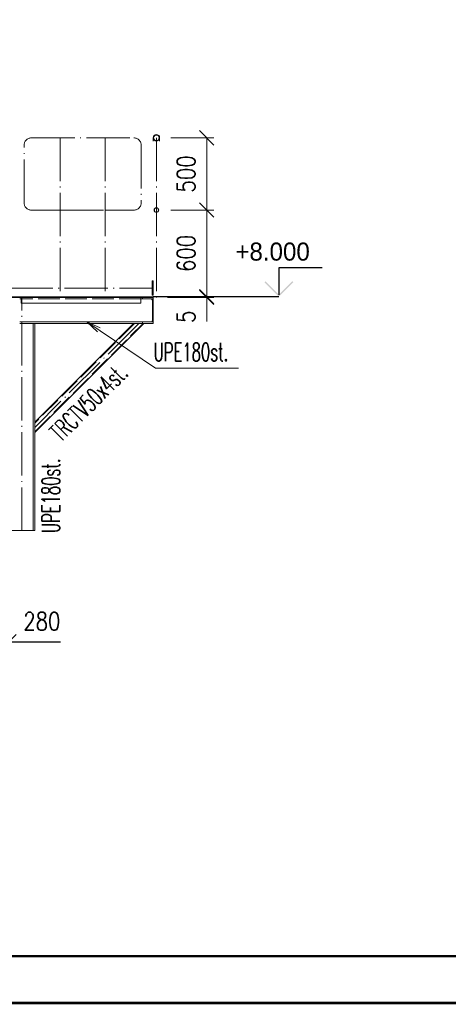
# Paper-space layout 'Layout1' of a CAD drawing. Extents: x -2 to 1083, y -36 to 422.
# Tile 25 of 93: x 474 to 534, y 0 to 136. Entities that reach past the tile are written whole.
import ezdxf
from ezdxf.enums import TextEntityAlignment as Align

# ---------------------------------------------------------------- set-up
doc = ezdxf.new("R2010")
doc.units = 0
doc.linetypes.add('ACAD_ISO02W100', pattern=[15, 12, -3])
doc.linetypes.add('ACAD_ISO04W100', pattern=[30.5, 24, -3, 0.5, -3])
doc.layers.get('0').update_dxf_attribs({"linetype": 'CONTINUOUS'})
doc.layers.get('DEFPOINTS').update_dxf_attribs({"color": 132, "linetype": 'CONTINUOUS'})
doc.layers.add('AS_INS_ON', color=7, linetype='CONTINUOUS')
doc.layers.add('RAMECEK_HP', color=251, linetype='CONTINUOUS')
for name, color, linetype, lineweight in [('SS_1.ET-HALA_TaO-LAVKA_+8.000m', 9, 'CONTINUOUS', 13), ('SS_1.ET-HALA_TaO-LAVKA_+8.000m-PLECH', 9, 'CONTINUOUS', 13), ('SS_1.ET-HALA_TaO-LAVKA_+8.000m-PLECH-VYZTUHA', 9, 'CONTINUOUS', 13), ('SS_1.ET-HALA_TaO-LAVKA_+8.000m-ZABRADLI', 9, 'CONTINUOUS', 13), ('SS_KOTY', 3, 'CONTINUOUS', 25), ('SS_STAV.OK-KOTY', 251, 'CONTINUOUS', 13), ('SS_STAV.OK-POPIS_PROFILU', 9, 'CONTINUOUS', 13)]:
    doc.layers.add(name, color=color, linetype=linetype, lineweight=lineweight)
doc.styles.add('ROMANS', font='romans.shx', dxfattribs={"width": 0.8})
doc.styles.add('romans.shx', font='romans.shx', dxfattribs={"height": 5})
doc.dimstyles.new('A-1_(2.5)_50AS', dxfattribs={"dimtxt": 2.5, "dimasz": 2, "dimexe": 1, "dimexo": 2, "dimgap": 0, "dimtad": 0, "dimdec": 1, "dimlfac": 50, "dimrnd": 1, "dimtxsty": 'ROMANS', "dimblk1": 'OBLIQUE', "dimblk2": 'OBLIQUE', "dimsah": 1, "dimcen": 2, "dimclrd": 256, "dimclre": 256, "dimclrt": 256, "dimadec": 1, "dimazin": 2, "dimtfac": 0.714286, "dimtdec": 1, "dimtmove": 0, "dimatfit": 3, "dimldrblk": 'OPEN', "dimfxl": 1, "dimtvp": 1.142857, "dimtfill": 1, "dimtolj": 1, "dimlwd": -1, "dimlwe": -1, "dimarcsym": 0})

# ---------------------------------------------------------------- blocks, each defined once
blk = doc.blocks.new('*U6')
at = {"layer": 'RAMECEK_HP', "lineweight": 35, "const_width": 0.35}
for points in [[(0, 420), (0, 0), (891, 0), (891, 420)], [(6.5, 413.5), (6.5, 6.5), (884.5, 6.5), (884.5, 413.5)]]:
    blk.add_lwpolyline(points, close=True, dxfattribs=at)
at = {"layer": 'DEFPOINTS', "style": 'ROMANS', "width": 0.8}
blk.add_attdef('TISK', text='', height=10, dxfattribs=at).set_placement((891, -33), align=Align.RIGHT)
blk = doc.blocks.new('_Oblique')
at = {"color": 0, "linetype": 'ByBlock', "lineweight": -2}
blk.add_line((-0.5, -0.5), (0.5, 0.5), dxfattribs=at)
blk = doc.blocks.new('*D51')
at = {"layer": 'DEFPOINTS', "color": 0, "transparency": 16777216}
for p in [(467.08, 65.42, -164414.6), (472.68, 65.42, -164374.6), (472.68, 50.03)]:
    blk.add_point(p, dxfattribs=at)
at = {"layer": 'SS_KOTY', "transparency": 16777216}
for p, q in [((467.08, 63.42), (467.08, 49.03)), ((472.68, 63.42), (472.68, 49.03)), ((467.08, 50.03), (472.68, 50.03)), ((472.68, 50.03), (479.82, 50.03))]:
    blk.add_line(p, q, dxfattribs=at)
at = {"layer": 'SS_KOTY', "transparency": 16777216, "xscale": 2, "yscale": 2, "zscale": 2, "rotation": 180}
blk.add_blockref('_Oblique', (467.08, 50.03), dxfattribs=at)
at = {"layer": 'SS_KOTY', "transparency": 16777216, "xscale": 2, "yscale": 2, "zscale": 2}
blk.add_blockref('_Oblique', (472.68, 50.03), dxfattribs=at)
at = {"layer": 'SS_KOTY', "transparency": 16777216, "insert": (477.25, 52.88), "char_height": 2.5, "attachment_point": 5, "style": 'ROMANS', "bg_fill": 3, "box_fill_scale": 1.1, "bg_fill_color": 256, "bg_fill_true_color": 13158600, "bg_fill_transparency": 0}
blk.add_mtext('\\A1;280', dxfattribs=at)
blk = doc.blocks.new('_OPEN')
at = {"color": 0, "linetype": 'ByBlock'}
for p, q in [((-1, 0.167), (0, 0)), ((0, 0), (-1, -0.167)), ((0, 0), (-1, 0))]:
    blk.add_line(p, q, dxfattribs=at)
blk = doc.blocks.new('*D66')
at = {"layer": 'DEFPOINTS', "color": 0, "transparency": 16777216}
for p in [(493.12, 119.82, -164374.6), (493.12, 109.82, -164374.6), (500.1, 109.82)]:
    blk.add_point(p, dxfattribs=at)
at = {"layer": 'SS_STAV.OK-KOTY', "transparency": 16777216}
for p, q in [((495.12, 119.82), (501.1, 119.82)), ((500.1, 119.82), (500.1, 109.82)), ((495.12, 109.82), (501.1, 109.82))]:
    blk.add_line(p, q, dxfattribs=at)
at = {"layer": 'SS_STAV.OK-KOTY', "transparency": 16777216, "xscale": 2, "yscale": 2, "zscale": 2}
for p, rotation in [((500.1, 119.82), 90), ((500.1, 109.82), 270)]:
    blk.add_blockref('_Oblique', p, dxfattribs=dict(at, rotation=rotation))
at = {"layer": 'SS_STAV.OK-KOTY', "transparency": 16777216, "insert": (497.24, 114.82), "char_height": 2.5, "attachment_point": 5, "rotation": 90, "style": 'ROMANS', "bg_fill": 3, "box_fill_scale": 1.1, "bg_fill_color": 256, "bg_fill_true_color": 13158600, "bg_fill_transparency": 0}
blk.add_mtext('\\A1;500', dxfattribs=at)
blk = doc.blocks.new('*D67')
at = {"layer": 'DEFPOINTS', "color": 0, "transparency": 16777216}
for p in [(493.12, 109.82, -164374.6), (492.68, 97.82, -164374.6), (500.1, 97.82)]:
    blk.add_point(p, dxfattribs=at)
at = {"layer": 'SS_STAV.OK-KOTY', "transparency": 16777216}
for p, q in [((495.12, 109.82), (501.1, 109.82)), ((500.1, 109.82), (500.1, 97.82)), ((494.68, 97.82), (501.1, 97.82))]:
    blk.add_line(p, q, dxfattribs=at)
at = {"layer": 'SS_STAV.OK-KOTY', "transparency": 16777216, "xscale": 2, "yscale": 2, "zscale": 2}
for p, rotation in [((500.1, 109.82), 90), ((500.1, 97.82), 270)]:
    blk.add_blockref('_Oblique', p, dxfattribs=dict(at, rotation=rotation))
at = {"layer": 'SS_STAV.OK-KOTY', "transparency": 16777216, "insert": (497.24, 103.82), "char_height": 2.5, "attachment_point": 5, "rotation": 90, "style": 'ROMANS', "bg_fill": 3, "box_fill_scale": 1.1, "bg_fill_color": 256, "bg_fill_true_color": 13158600, "bg_fill_transparency": 0}
blk.add_mtext('\\A1;600', dxfattribs=at)
blk = doc.blocks.new('*D68')
at = {"layer": 'DEFPOINTS', "color": 0, "transparency": 16777216}
for p in [(492.68, 97.82, -164374.6), (492.68, 97.72, -164374.6), (500.1, 97.72)]:
    blk.add_point(p, dxfattribs=at)
at = {"layer": 'SS_STAV.OK-KOTY', "transparency": 16777216}
for p, q in [((494.68, 97.82), (501.1, 97.82)), ((494.68, 97.72), (501.1, 97.72)), ((500.1, 97.82), (500.1, 97.72)), ((500.1, 97.72), (500.1, 94.39))]:
    blk.add_line(p, q, dxfattribs=at)
at = {"layer": 'SS_STAV.OK-KOTY', "transparency": 16777216, "xscale": 2, "yscale": 2, "zscale": 2}
for p, rotation in [((500.1, 97.82), 90), ((500.1, 97.72), 270)]:
    blk.add_blockref('_Oblique', p, dxfattribs=dict(at, rotation=rotation))
at = {"layer": 'SS_STAV.OK-KOTY', "transparency": 16777216, "insert": (497.24, 95.05), "char_height": 2.5, "attachment_point": 5, "rotation": 90, "style": 'ROMANS', "bg_fill": 3, "box_fill_scale": 1.1, "bg_fill_color": 256, "bg_fill_true_color": 13158600, "bg_fill_transparency": 0}
blk.add_mtext('\\A1;5', dxfattribs=at)

psp = doc.layouts.get("Layout1")

# ---------------------------------------------------------------- hatches: boundary and pattern name
at = {"layer": 'AS_INS_ON'}
psp.add_hatch(color=9, dxfattribs=at).paths.add_polyline_path([(508.2432, 99.9618), (508.1018, 99.8204), (510.1018, 97.8204), (512.1018, 99.8204), (511.9603, 99.9618), (510.1018, 98.1032)])

# ---------------------------------------------------------------- linework, layer by layer
at = {"layer": 'AS_INS_ON', "color": 9}
for p, q in [((516.1018, 101.8204, -164374.6), (510.1018, 101.8204, -164374.6)), ((510.1018, 101.8204, -164374.6), (510.1018, 98.1032, -164374.6))]:
    psp.add_line(p, q, dxfattribs=at)
at = {"layer": 'SS_1.ET-HALA_TaO-LAVKA_+8.000m', "color": 5, "linetype": 'Continuous', "ltscale": 0.25}
for p, q in [((474.3753, 97.5104), (474.1753, 97.5104)), ((491.1753, 97.5104), (490.9753, 97.5104)), ((491.1753, 97.5104), (491.1753, 97.7204)), ((474.1753, 94.3304), (491.1753, 94.3304)), ((491.1753, 94.1204), (474.1753, 94.1204)), ((476.2753, 79.0133), (491.3824, 94.1203)), ((489.9682, 94.1203), (476.2753, 80.4275)), ((491.1753, 94.1204), (491.1753, 94.3304))]:
    psp.add_line(p, q, dxfattribs=at)
at = {"layer": 'SS_1.ET-HALA_TaO-LAVKA_+8.000m', "color": 9, "linetype": 'ACAD_ISO02W100', "ltscale": 0.25}
for p, q in [((490.9753, 97.5104), (474.3753, 97.5104)), ((476.2753, 79.1264), (491.2693, 94.1203)), ((490.0813, 94.1203), (476.2753, 80.3143))]:
    psp.add_line(p, q, dxfattribs=at)
at = {"layer": 'SS_1.ET-HALA_TaO-LAVKA_+8.000m', "color": 9, "linetype": 'ACAD_ISO04W100', "ltscale": 0.25}
psp.add_line((490.6753, 94.1204), (476.2753, 79.7204), dxfattribs=at)
at = {"layer": 'SS_1.ET-HALA_TaO-LAVKA_+8.000m-PLECH-VYZTUHA', "color": 5, "linetype": 'Continuous', "ltscale": 0.25}
for p, q in [((474.3753, 97.7204), (474.3753, 96.9204)), ((474.3753, 96.9204), (490.9753, 96.9204)), ((490.9753, 96.9204), (490.9753, 97.7204))]:
    psp.add_line(p, q, dxfattribs=at)
at = {"layer": 'SS_1.ET-HALA_TaO-LAVKA_+8.000m-PLECH-VYZTUHA', "color": 9, "linetype": 'ACAD_ISO04W100', "ltscale": 0.25}
psp.add_line((490.9753, 97.7204), (474.3753, 97.7204), dxfattribs=at)
psp.add_line((490.9753, 97.7204), (474.3753, 97.7204), dxfattribs=at)
at = {"layer": 'SS_1.ET-HALA_TaO-LAVKA_+8.000m-ZABRADLI', "color": 9, "linetype": 'ACAD_ISO04W100', "ltscale": 0.25}
for p, q in [((474.7753, 110.8404), (474.7753, 118.8004)), ((475.7953, 119.8204), (490.0003, 119.8204)), ((479.7753, 119.8204), (479.7753, 97.7204)), ((486.0203, 119.8204), (486.0203, 97.7204)), ((491.0203, 118.8004), (491.0203, 110.8404)), ((479.7753, 109.8204), (475.7953, 109.8204)), ((479.7753, 109.8204), (486.0203, 109.8204)), ((490.0003, 109.8204), (486.0203, 109.8204))]:
    psp.add_line(p, q, dxfattribs=at)
at = {"layer": 'SS_1.ET-HALA_TaO-LAVKA_+8.000m-ZABRADLI', "color": 9, "linetype": 'ACAD_ISO04W100', "ltscale": 0.25, "extrusion": (-3.06162e-16, 6.12323e-17, -1)}
for centre, start, end in [((-475.7953, 118.8004), 0, 90), ((-490.0003, 118.8004), 90, 180), ((-475.7953, 110.8404), 270, 0), ((-490.0003, 110.8404), 180, 270)]:
    psp.add_arc(centre, 1.02, start, end, dxfattribs=at)
at = {"layer": 'SS_STAV.OK-POPIS_PROFILU', "color": 0, "linetype": 'ByBlock'}
for p, q in [((484.9376, 92.9381), (483.4636, 94.3304)), ((483.4636, 94.3304), (485.3095, 93.4914)), ((483.4636, 94.3304), (485.1236, 93.2147))]:
    psp.add_line(p, q, dxfattribs=at)

# ---------------------------------------------------------------- block references
at = {"layer": 'RAMECEK_HP'}
psp.add_blockref('*U6', (0, 0), dxfattribs=at)

# ---------------------------------------------------------------- texts
at = {"layer": 'AS_INS_ON', "color": 9}
psp.add_text('+8.000', height=2.5, dxfattribs=at).set_placement((504.0598, 102.8204))
at = {"layer": 'SS_STAV.OK-POPIS_PROFILU', "color": 9, "style": 'romans.shx', "width": 0.6}
psp.add_text('UPE180st.', height=2.5, dxfattribs=at).set_placement((492.7299, 88.9124))
psp.add_text('TRCTV50x4st.', height=2.5, rotation=45, dxfattribs=at).set_placement((479.8933, 77.5818))

# ---------------------------------------------------------------- next in the draw order: dimensions: what is measured, and where the dimension line sits
at = {"layer": 'SS_KOTY'}
dim = psp.add_linear_dim(base=(472.6753, 50.0259), p1=(467.0753, 65.4204, -164414.6), p2=(472.6753, 65.4204, -164374.6), dimstyle='A-1_(2.5)_50AS', dxfattribs=at)
dim.commit()
dim.dimension.update_dxf_attribs({"geometry": '*D51', "text_midpoint": (477.2467, 50.0259), "dimtype": 160})
at = {"layer": 'SS_STAV.OK-KOTY'}
dim = psp.add_linear_dim(base=(500.1018, 109.8204), p1=(493.1203, 119.8204, -164374.6), p2=(493.1203, 109.8204, -164374.6), angle=90, dimstyle='A-1_(2.5)_50AS', dxfattribs=at)
dim.commit()
dim.dimension.update_dxf_attribs({"geometry": '*D66', "text_midpoint": (497.2446, 114.8204)})

# ---------------------------------------------------------------- next in the draw order: linework, layer by layer
at = {"layer": 'SS_1.ET-HALA_TaO-LAVKA_+8.000m', "color": 9, "linetype": 'ACAD_ISO04W100', "ltscale": 0.25}
psp.add_line((474.4753, 65.4204), (474.4753, 97.7204), dxfattribs=at)
at = {"layer": 'SS_1.ET-HALA_TaO-LAVKA_+8.000m', "color": 5, "linetype": 'Continuous', "ltscale": 0.25}
for p, q in [((476.0653, 94.1203), (476.0653, 65.4204)), ((476.2753, 65.4204), (476.2753, 94.1203)), ((472.6753, 65.4204), (476.2753, 65.4204))]:
    psp.add_line(p, q, dxfattribs=at)
at = {"layer": 'SS_1.ET-HALA_TaO-LAVKA_+8.000m-ZABRADLI', "color": 9, "linetype": 'Continuous', "ltscale": 0.25}
for p, q in [((492.6753, 119.8204), (492.6753, 119.7427)), ((492.6753, 119.7427), (492.6753, 119.5216)), ((492.6753, 119.5216), (492.6753, 119.3753)), ((493.5653, 119.7427), (493.5653, 119.8204)), ((493.5653, 119.5216), (493.5653, 119.7427)), ((493.5653, 119.3753), (493.5653, 119.5216))]:
    psp.add_line(p, q, dxfattribs=at)
for radius in [0.445, 0.387]:
    psp.add_circle((493.1203, 119.8204), radius, dxfattribs=at)

# ---------------------------------------------------------------- next in the draw order: texts
at = {"layer": 'SS_STAV.OK-POPIS_PROFILU', "color": 9, "style": 'romans.shx', "width": 0.6}
psp.add_text('UPE180st.', height=2.5, rotation=90, dxfattribs=at).set_placement((479.7445, 65.072))

# ---------------------------------------------------------------- next in the draw order: dimensions: what is measured, and where the dimension line sits
at = {"layer": 'SS_STAV.OK-KOTY'}
dim = psp.add_linear_dim(base=(500.1018, 97.8204), p1=(493.1203, 109.8204, -164374.6), p2=(492.6753, 97.8204, -164374.6), angle=90, dimstyle='A-1_(2.5)_50AS', override={"dimtmove": 1}, dxfattribs=at)
dim.commit()
dim.dimension.update_dxf_attribs({"geometry": '*D67', "text_midpoint": (497.2446, 103.8204)})

# ---------------------------------------------------------------- next in the draw order: linework, layer by layer
at = {"layer": 'SS_1.ET-HALA_TaO-LAVKA_+8.000m-ZABRADLI', "color": 9, "linetype": 'Continuous', "ltscale": 0.25}
psp.add_line((492.6753, 100.0204), (492.5553, 100.0204), dxfattribs=at)
for radius in [0.32, 0.28]:
    psp.add_circle((493.1203, 109.8204), radius, dxfattribs=at)

# ---------------------------------------------------------------- next in the draw order: dimensions: what is measured, and where the dimension line sits
at = {"layer": 'SS_STAV.OK-KOTY'}
dim = psp.add_linear_dim(base=(500.1018, 97.7204), p1=(492.6753, 97.8204, -164374.6), p2=(492.6753, 97.7204, -164374.6), angle=90, dimstyle='A-1_(2.5)_50AS', override={"dimtmove": 0}, dxfattribs=at)
dim.commit()
dim.dimension.update_dxf_attribs({"geometry": '*D68', "text_midpoint": (497.2446, 95.0537)})

# ---------------------------------------------------------------- next in the draw order: linework, layer by layer
at = {"layer": 'AS_INS_ON', "color": 9}
psp.add_line((510.1018, 97.8204), (492.6755, 97.8204), dxfattribs=at)
at = {"layer": 'SS_1.ET-HALA_TaO-LAVKA_+8.000m', "color": 9, "linetype": 'ACAD_ISO04W100', "ltscale": 0.25}
psp.add_line((492.6753, 97.7204), (472.6753, 97.7204), dxfattribs=at)
at = {"layer": 'SS_1.ET-HALA_TaO-LAVKA_+8.000m', "color": 5, "linetype": 'Continuous', "ltscale": 0.25}
for p, q in [((492.3253, 97.5104), (491.1753, 97.5104)), ((492.5653, 94.5704), (492.5653, 97.2704)), ((492.6753, 97.7204), (492.6753, 94.1204)), ((491.1753, 94.3304), (492.3253, 94.3304)), ((492.6753, 94.1204), (491.1753, 94.1204))]:
    psp.add_line(p, q, dxfattribs=at)
at = {"layer": 'SS_1.ET-HALA_TaO-LAVKA_+8.000m', "color": 9, "linetype": 'ACAD_ISO02W100', "ltscale": 0.25}
for p, q in [((492.495, 97.4401), (492.3253, 97.5104)), ((492.5653, 97.5104), (492.3253, 97.5104)), ((492.5653, 97.2704), (492.495, 97.4401)), ((492.5653, 97.2704), (492.5653, 97.5104)), ((492.3253, 94.3304), (492.495, 94.4006)), ((492.3253, 94.3304), (492.5653, 94.3304)), ((492.495, 94.4006), (492.5653, 94.5704)), ((492.5653, 94.3304), (492.5653, 94.5703))]:
    psp.add_line(p, q, dxfattribs=at)
at = {"layer": 'SS_1.ET-HALA_TaO-LAVKA_+8.000m', "color": 5, "linetype": 'Continuous', "ltscale": 0.25, "extrusion": (1.00429e-12, 2.42538e-12, -1)}
psp.add_arc((-492.3253, 97.2704), 0.24, 90, 180, dxfattribs=at)
at = {"layer": 'SS_1.ET-HALA_TaO-LAVKA_+8.000m', "color": 5, "linetype": 'Continuous', "ltscale": 0.25, "extrusion": (1.00429e-12, -2.42526e-12, -1)}
psp.add_arc((-492.3253, 94.5704), 0.24, 180, 270, dxfattribs=at)
at = {"layer": 'SS_1.ET-HALA_TaO-LAVKA_+8.000m-PLECH', "color": 5, "linetype": 'Continuous', "ltscale": 0.25}
for p, q in [((472.6753, 97.8204), (492.6753, 97.8204)), ((474.1753, 97.7204), (492.6753, 97.7204)), ((492.6753, 97.8204), (492.6753, 97.7204))]:
    psp.add_line(p, q, dxfattribs=at)
at = {"layer": 'SS_1.ET-HALA_TaO-LAVKA_+8.000m-ZABRADLI', "color": 9, "linetype": 'ACAD_ISO04W100', "ltscale": 0.25}
for p, q in [((493.1203, 119.8204), (493.1203, 97.7204)), ((493.1203, 119.8204), (493.1203, 97.7204)), ((472.7753, 99.0204), (492.5553, 99.0204))]:
    psp.add_line(p, q, dxfattribs=at)
at = {"layer": 'SS_1.ET-HALA_TaO-LAVKA_+8.000m-ZABRADLI', "color": 9, "linetype": 'Continuous', "ltscale": 0.25}
for p, q in [((492.5553, 100.0204), (492.5553, 98.0204)), ((492.6753, 100.0204), (492.6753, 98.0204)), ((492.5553, 98.0204), (492.6753, 98.0204))]:
    psp.add_line(p, q, dxfattribs=at)
at = {"layer": 'SS_STAV.OK-POPIS_PROFILU', "color": 9}
psp.add_lwpolyline([(483.4636, 94.3304), (493.0127, 87.9124), (504.5127, 87.9124)], dxfattribs=at)

doc.saveas('drawing.dxf')
